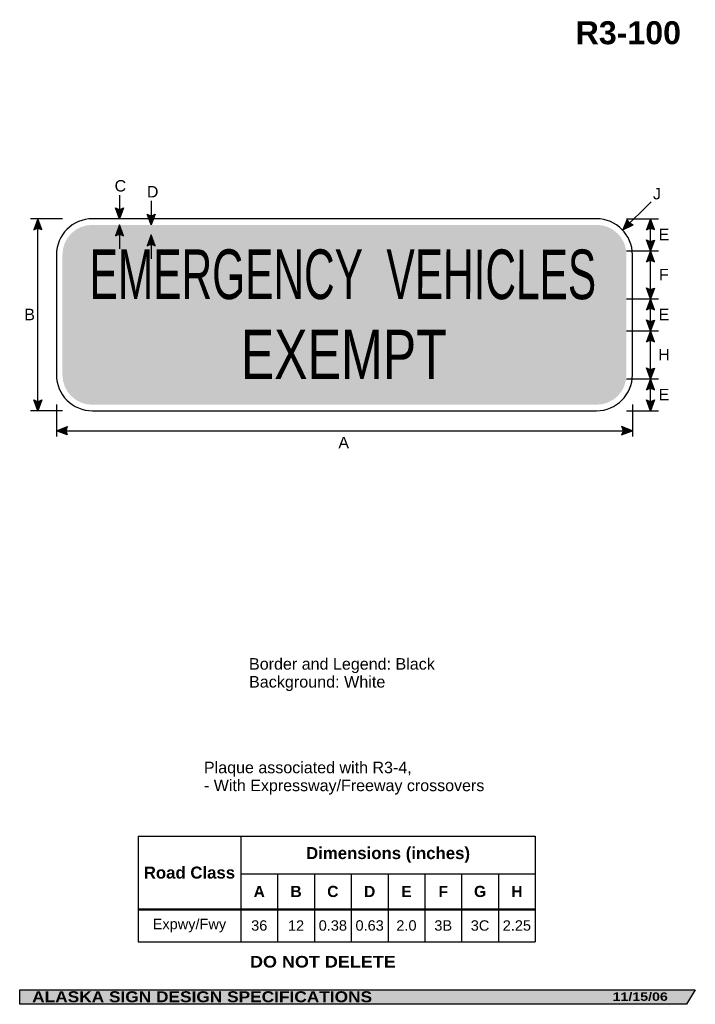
# Model space of a CAD drawing. Header units: feet. Extents: x 3.7 to 45.9, y 0.2 to 61.7.
import ezdxf
from ezdxf.enums import TextEntityAlignment as Align

# ---------------------------------------------------------------- set-up
doc = ezdxf.new("R2010")
doc.units = ezdxf.units.FT
doc.header["$MEASUREMENT"] = 0
doc.layers.add('Sign', color=7, linetype='Continuous')
doc.styles.add('ARIAL', font='arial.ttf')
doc.styles.add('ARIAL B', font='arialbd.ttf')
doc.styles.add('ARIAL BLACK B', font='ariblk.ttf')
doc.styles.add('ARIAL BLACK BI', font='ariblk.ttf')
doc.styles.add('FHWA SERIES B2000EX B', font='txt')
doc.styles.add('FHWA SERIES C2000EX B', font='txt')

# ---------------------------------------------------------------- blocks, each defined once
blk = doc.blocks.new('*T2')
at = {"color": 0, "linetype": 'ByBlock', "lineweight": -2, "transparency": 16777216}
for p, q in [((0, 0), (24.82302599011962, 0)), ((0, 0), (0, -6.611875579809)), ((6.42302599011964, 0), (6.42302599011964, -4.553775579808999)), ((24.82302599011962, 0), (24.82302599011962, -6.611875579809)), ((6.42302599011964, -2.3558341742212), (24.82302599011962, -2.3558341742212)), ((8.723025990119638, -2.3558341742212), (8.723025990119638, -4.553775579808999)), ((11.02302599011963, -2.3558341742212), (11.02302599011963, -4.553775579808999)), ((13.32302599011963, -2.3558341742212), (13.32302599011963, -4.553775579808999)), ((15.62302599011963, -2.3558341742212), (15.62302599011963, -4.553775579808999)), ((17.92302599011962, -2.3558341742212), (17.92302599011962, -4.553775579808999)), ((20.22302599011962, -2.3558341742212), (20.22302599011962, -4.553775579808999)), ((22.52302599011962, -2.3558341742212), (22.52302599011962, -4.553775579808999)), ((0, -4.553775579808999), (24.82302599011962, -4.553775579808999)), ((0, -4.598775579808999), (24.82302599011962, -4.598775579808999)), ((6.42302599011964, -4.598775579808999), (6.42302599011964, -6.611875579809)), ((8.723025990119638, -4.598775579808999), (8.723025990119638, -6.611875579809)), ((11.02302599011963, -4.598775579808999), (11.02302599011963, -6.611875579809)), ((13.32302599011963, -4.598775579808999), (13.32302599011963, -6.611875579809)), ((15.62302599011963, -4.598775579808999), (15.62302599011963, -6.611875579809)), ((17.92302599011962, -4.598775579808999), (17.92302599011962, -6.611875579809)), ((20.22302599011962, -4.598775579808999), (20.22302599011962, -6.611875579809)), ((22.52302599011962, -4.598775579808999), (22.52302599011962, -6.611875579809)), ((0, -6.611875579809), (24.82302599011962, -6.611875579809))]:
    blk.add_line(p, q, dxfattribs=at)
at = {"color": 18, "transparency": 16777216, "attachment_point": 5}
for s, insert, char_height, width, style in [('Dimensions (inches)', (15.62302599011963, -1.177917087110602), 0.75, 18.27999999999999, 'ARIAL B'), ('Road Class', (3.21151299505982, -2.288137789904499), 0.75, 6.303025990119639, 'ARIAL B'), ('A', (7.573025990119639, -3.4660548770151), 0.7, 2.179999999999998, 'ARIAL B'), ('B', (9.873025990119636, -3.4660548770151), 0.7, 2.179999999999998, 'ARIAL B'), ('C', (12.17302599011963, -3.4660548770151), 0.7, 2.179999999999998, 'ARIAL B'), ('D', (14.47302599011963, -3.4660548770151), 0.7, 2.179999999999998, 'ARIAL B'), ('E', (16.77302599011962, -3.4660548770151), 0.7, 2.179999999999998, 'ARIAL B'), ('F', (19.07302599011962, -3.4660548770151), 0.7, 2.179999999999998, 'ARIAL B'), ('G', (21.37302599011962, -3.4660548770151), 0.7, 2.179999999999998, 'ARIAL B'), ('H', (23.67302599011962, -3.4660548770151), 0.7, 2.179999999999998, 'ARIAL B'), ('Expwy/Fwy', (3.21151299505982, -5.594075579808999), 0.65, 6.303025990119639, 'ARIAL'), ('36', (7.573025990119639, -5.594075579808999), 0.65, 2.179999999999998, 'ARIAL'), ('12', (9.873025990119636, -5.594075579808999), 0.65, 2.179999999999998, 'ARIAL'), ('0.38', (12.17302599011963, -5.594075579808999), 0.65, 2.179999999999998, 'ARIAL'), ('0.63', (14.47302599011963, -5.594075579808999), 0.65, 2.179999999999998, 'ARIAL'), ('2.0', (16.77302599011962, -5.594075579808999), 0.65, 2.179999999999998, 'ARIAL'), ('3B', (19.07302599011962, -5.594075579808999), 0.65, 2.179999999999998, 'ARIAL'), ('3C', (21.37302599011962, -5.594075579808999), 0.65, 2.179999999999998, 'ARIAL'), ('2.25', (23.67302599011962, -5.594075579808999), 0.65, 2.179999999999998, 'ARIAL')]:
    blk.add_mtext(s, dxfattribs=dict(at, insert=insert, char_height=char_height, width=width, style=style))

msp = doc.modelspace()

# ---------------------------------------------------------------- hatches: boundary and pattern name
h = msp.add_hatch(color=256)
h.dxf.hatch_style = 1
edge = h.paths.add_edge_path()
edge.add_line((10.19204450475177, 49.94004261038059), (9.936307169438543, 49.26144664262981))
edge.add_line((9.936307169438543, 49.26144664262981), (9.682336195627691, 49.94578574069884))
edge.add_arc((9.941417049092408, 50.31803774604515), 0.453535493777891, 235.1627615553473, 303.5461345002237)
h = msp.add_hatch(color=256)
h.dxf.hatch_style = 1
edge = h.paths.add_edge_path()
edge.add_line((5.08760202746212, 48.58285067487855), (4.8318646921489, 49.26144664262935))
edge.add_line((4.8318646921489, 49.26144664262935), (4.577893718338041, 48.5771075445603))
edge.add_arc((4.836974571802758, 48.20485553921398), 0.4535354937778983, 56.45386549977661, 124.83723844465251, ccw=False)
h = msp.add_hatch(color=256)
h.dxf.hatch_style = 1
edge = h.paths.add_edge_path()
edge.add_line((12.17381208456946, 49.55275803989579), (11.91807474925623, 48.874162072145))
edge.add_line((11.91807474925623, 48.874162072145), (11.66410377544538, 49.55850117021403))
edge.add_arc((11.92318462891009, 49.93075317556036), 0.4535354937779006, 235.1627615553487, 303.5461345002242)
h = msp.add_hatch(color=256)
h.dxf.hatch_style = 1
edge = h.paths.add_edge_path()
edge.add_line((41.67012464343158, 49.23216134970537), (41.38936467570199, 48.56352997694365))
edge.add_line((41.38936467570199, 48.56352997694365), (42.04424751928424, 48.88594231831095))
edge.add_arc((42.11198851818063, 49.33439030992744), 0.4535354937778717, 193.0266678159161, 261.41004076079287, ccw=False)
h = msp.add_hatch(color=256)
h.dxf.hatch_style = 1
edge = h.paths.add_edge_path()
edge.add_line((43.37666451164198, 48.58285067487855), (43.12092717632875, 49.26144664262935))
edge.add_line((43.12092717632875, 49.26144664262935), (42.8669562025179, 48.57710754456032))
edge.add_arc((43.1260370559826, 48.20485553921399), 0.4535354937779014, 56.45386549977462, 124.8372384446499, ccw=False)
h = msp.add_hatch(color=256)
h.dxf.hatch_style = 1
edge = h.paths.add_edge_path()
edge.add_line((10.19204450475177, 48.20281746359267), (9.936307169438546, 48.88141343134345))
edge.add_line((9.936307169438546, 48.88141343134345), (9.682336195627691, 48.19707433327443))
edge.add_arc((9.941417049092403, 47.82482232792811), 0.4535354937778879, 56.45386549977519, 124.83723844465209, ccw=False)
h = msp.add_hatch(color=256)
h.dxf.hatch_style = 1
edge = h.paths.add_edge_path()
edge.add_line((12.17381208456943, 47.57838218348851), (11.91807474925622, 48.2569781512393))
edge.add_line((11.91807474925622, 48.2569781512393), (11.66410377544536, 47.57263905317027))
edge.add_arc((11.92318462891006, 47.20038704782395), 0.4535354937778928, 56.45386549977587, 124.8372384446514, ccw=False)
h = msp.add_hatch(color=256)
h.dxf.hatch_style = 1
edge = h.paths.add_edge_path()
edge.add_line((43.37674359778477, 47.93549181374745), (43.12100626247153, 47.25689584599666))
edge.add_line((43.12100626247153, 47.25689584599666), (42.86703528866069, 47.94123494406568))
edge.add_arc((43.12611614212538, 48.31348694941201), 0.4535354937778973, 235.1627615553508, 303.5461345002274)
h = msp.add_hatch(color=256)
h.dxf.hatch_style = 1
edge = h.paths.add_edge_path()
edge.add_line((43.37664734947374, 46.57855527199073), (43.12091001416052, 47.2571512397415))
edge.add_line((43.12091001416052, 47.2571512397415), (42.86693904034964, 46.57281214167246))
edge.add_arc((43.12601989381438, 46.20056013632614), 0.45353549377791, 56.45386549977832, 124.8372384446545, ccw=False)
h = msp.add_hatch(color=256)
h.dxf.hatch_style = 1
edge = h.paths.add_edge_path()
edge.add_line((43.37662165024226, 44.93444513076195), (43.12088431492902, 44.2558491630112))
edge.add_line((43.12088431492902, 44.2558491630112), (42.86691334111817, 44.94018826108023))
edge.add_arc((43.1259941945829, 45.31244026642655), 0.45353549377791, 235.1627615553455, 303.5461345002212)
h = msp.add_hatch(color=256)
h.dxf.hatch_style = 1
edge = h.paths.add_edge_path()
edge.add_line((43.37662165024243, 43.57725319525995), (43.12088431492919, 44.25584916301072))
edge.add_line((43.12088431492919, 44.25584916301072), (42.86691334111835, 43.5715100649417))
edge.add_arc((43.12599419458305, 43.19925805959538), 0.4535354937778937, 56.45386549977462, 124.8372384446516, ccw=False)
h = msp.add_hatch(color=256)
h.dxf.hatch_style = 1
edge = h.paths.add_edge_path()
edge.add_line((43.37660452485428, 42.9344451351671), (43.12086718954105, 42.25584916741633))
edge.add_line((43.12086718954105, 42.25584916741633), (42.8668962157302, 42.94018826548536))
edge.add_arc((43.12597706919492, 43.31244027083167), 0.4535354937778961, 235.1627615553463, 303.546134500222)
h = msp.add_hatch(color=256)
h.dxf.hatch_style = 1
edge = h.paths.add_edge_path()
edge.add_line((43.37660452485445, 41.57725319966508), (43.1208671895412, 42.25584916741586))
edge.add_line((43.1208671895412, 42.25584916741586), (42.86689621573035, 41.57151006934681))
edge.add_arc((43.12597706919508, 41.1992580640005), 0.453535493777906, 56.45386549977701, 124.83723844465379, ccw=False)
h = msp.add_hatch(color=256)
h.dxf.hatch_style = 1
edge = h.paths.add_edge_path()
edge.add_line((43.37657883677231, 39.93444514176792), (43.12084150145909, 39.25584917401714))
edge.add_line((43.12084150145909, 39.25584917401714), (42.86687052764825, 39.94018827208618))
edge.add_arc((43.12595138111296, 40.31244027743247), 0.4535354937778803, 235.1627615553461, 303.5461345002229)
h = msp.add_hatch(color=256)
h.dxf.hatch_style = 1
edge = h.paths.add_edge_path()
edge.add_line((43.37657883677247, 38.5772532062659), (43.12084150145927, 39.25584917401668))
edge.add_line((43.12084150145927, 39.25584917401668), (42.86687052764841, 38.57151007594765))
edge.add_arc((43.12595138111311, 38.19925807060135), 0.4535354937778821, 56.45386549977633, 124.8372384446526, ccw=False)
h = msp.add_hatch(color=256)
h.dxf.hatch_style = 1
edge = h.paths.add_edge_path()
edge.add_line((5.087602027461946, 37.94004910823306), (4.831864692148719, 37.26145314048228))
edge.add_line((4.831864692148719, 37.26145314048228), (4.577893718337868, 37.94579223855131))
edge.add_arc((4.836974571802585, 38.31804424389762), 0.453535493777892, 235.1627615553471, 303.5461345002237)
h = msp.add_hatch(color=256)
h.dxf.hatch_style = 1
edge = h.paths.add_edge_path()
edge.add_line((43.37667508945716, 37.9400426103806), (43.12093775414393, 37.26144664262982))
edge.add_line((43.12093775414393, 37.26144664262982), (42.86696678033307, 37.94578574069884))
edge.add_arc((43.12604763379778, 38.31803774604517), 0.4535354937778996, 235.1627615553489, 303.5461345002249)
h = msp.add_hatch(color=256)
h.dxf.hatch_style = 1
edge = h.paths.add_edge_path()
edge.add_line((6.671871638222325, 35.76024024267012), (5.993531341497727, 36.01665497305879))
edge.add_line((5.993531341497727, 36.01665497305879), (6.678123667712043, 36.26994256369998))
edge.add_arc((7.050116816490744, 36.01049017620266), 0.4535354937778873, 145.105556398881, 213.4889293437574)
h = msp.add_hatch(color=256)
h.dxf.hatch_style = 1
edge = h.paths.add_edge_path()
edge.add_line((41.31519104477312, 35.76024754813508), (41.99353134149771, 36.01666227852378))
edge.add_line((41.99353134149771, 36.01666227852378), (41.30893901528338, 36.26994986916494))
edge.add_arc((40.93694586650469, 36.01049748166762), 0.45353549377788, -33.48892934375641, 34.894443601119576, ccw=False)
at = {"layer": 'Sign', "true_color": 0x000000}
h = msp.add_hatch(color=18, dxfattribs=at)
edge = h.paths.add_edge_path(flags=0)
edge.add_spline(control_points=[(8.223531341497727, 48.88144664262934), (8.223531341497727, 48.88144664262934), (39.76353134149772, 48.88144664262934), (39.76353134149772, 48.88144664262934), (40.78457413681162, 48.88144664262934), (41.61353134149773, 48.05248943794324), (41.61353134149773, 47.03144664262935), (41.61353134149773, 47.03144664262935), (41.61353134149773, 39.49144664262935), (41.61353134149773, 39.49144664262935), (41.61353134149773, 38.47040384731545), (40.78457413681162, 37.64144664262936), (39.76353134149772, 37.64144664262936), (39.76353134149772, 37.64144664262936), (8.223531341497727, 37.64144664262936), (8.223531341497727, 37.64144664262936), (7.202488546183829, 37.64144664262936), (6.373531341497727, 38.47040384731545), (6.373531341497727, 39.49144664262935), (6.373531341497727, 39.49144664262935), (6.373531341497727, 47.03144664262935), (6.373531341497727, 47.03144664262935), (6.373531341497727, 48.05248943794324), (7.202488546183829, 48.88144664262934), (8.223531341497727, 48.88144664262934)], knot_values=[0, 0, 0, 0, 1, 1, 1, 2, 2, 2, 3, 3, 3, 4, 4, 4, 5, 5, 5, 6, 6, 6, 7, 7, 7, 8, 8, 8, 8], degree=3, periodic=0)
at = {"layer": 'Sign', "true_color": 0xffffff}
msp.add_hatch(color=7, dxfattribs=at).paths.add_polyline_path([(9.936307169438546, 48.88141343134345), (10.17371668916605, 48.25145010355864), (10.09514759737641, 48.25144652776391), (10.08457206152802, 48.25517228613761), (10.07249383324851, 48.25900353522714), (10.05768001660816, 48.26320271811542), (10.04059011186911, 48.26738209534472), (10.02302986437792, 48.2709543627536), (10.00785578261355, 48.27346510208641), (9.990815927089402, 48.27565954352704), (9.979582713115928, 48.27674912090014), (9.968411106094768, 48.2775537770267), (9.959969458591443, 48.27797820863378), (9.94575856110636, 48.27833704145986), (9.936307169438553, 48.27832903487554), (9.924245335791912, 48.27803262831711), (9.907992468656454, 48.27712448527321), (9.894682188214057, 48.27594348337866), (9.887852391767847, 48.2751835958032), (9.878298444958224, 48.27394423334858), (9.866730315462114, 48.27216597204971), (9.856070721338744, 48.27025520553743), (9.84533621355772, 48.26806370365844), (9.833583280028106, 48.26535192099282), (9.82292978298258, 48.26260676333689), (9.81552261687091, 48.2605344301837), (9.80831341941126, 48.25838647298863), (9.799998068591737, 48.25574588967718), (9.794435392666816, 48.25388040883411), (9.787783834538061, 48.25144758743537), (9.702513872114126, 48.25144421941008)])
h = msp.add_hatch(color=7, dxfattribs=at)
edge = h.paths.add_edge_path(flags=0)
edge.add_spline(control_points=[(8.503531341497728, 48.25144664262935), (8.503531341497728, 48.25144664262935), (39.48353134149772, 48.25144664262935), (39.48353134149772, 48.25144664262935), (40.31140387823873, 48.25144664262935), (40.9835313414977, 47.57931917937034), (40.9835313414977, 46.75144664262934), (40.9835313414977, 46.75144664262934), (40.9835313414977, 39.77144664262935), (40.9835313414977, 39.77144664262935), (40.9835313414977, 38.94357410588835), (40.31140387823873, 38.27144664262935), (39.48353134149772, 38.27144664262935), (39.48353134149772, 38.27144664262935), (8.503531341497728, 38.27144664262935), (8.503531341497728, 38.27144664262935), (7.675658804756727, 38.27144664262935), (7.003531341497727, 38.94357410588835), (7.003531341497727, 39.77144664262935), (7.003531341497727, 39.77144664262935), (7.003531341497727, 46.75144664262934), (7.003531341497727, 46.75144664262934), (7.003531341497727, 47.57931917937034), (7.675658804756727, 48.25144664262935), (8.503531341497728, 48.25144664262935)], knot_values=[0, 0, 0, 0, 1, 1, 1, 2, 2, 2, 3, 3, 3, 4, 4, 4, 5, 5, 5, 6, 6, 6, 7, 7, 7, 8, 8, 8, 8], degree=3, periodic=0)
at = {"layer": 'Sign', "true_color": 0x000000}
msp.add_hatch(color=18, dxfattribs=at).paths.add_polyline_path([(3.699686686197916, 1.066867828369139), (45.92097727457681, 1.066867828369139), (45.37503178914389, 0.1671574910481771), (3.701084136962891, 0.1671574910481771)], flags=0)

# ---------------------------------------------------------------- linework, layer by layer
for p, q in [((11.09628553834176, 10.68329655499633), (35.91931152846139, 10.68329655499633)), ((11.09628553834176, 6.135362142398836), (35.91931152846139, 6.135362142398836)), ((11.09628553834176, 6.07722341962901), (35.91931152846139, 6.07722341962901))]:
    msp.add_line(p, q)
for points in [[(10.19204450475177, 49.94004261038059), (9.936307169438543, 49.26144664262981), (9.682336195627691, 49.94578574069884, 0.307560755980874), (10.19204450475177, 49.94004261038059, 4.141293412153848)], [(5.08760202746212, 48.58285067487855), (4.8318646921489, 49.26144664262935), (4.577893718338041, 48.5771075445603, -0.307560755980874), (5.08760202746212, 48.58285067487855, -4.141293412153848)], [(12.17381208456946, 49.55275803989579), (11.91807474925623, 48.874162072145), (11.66410377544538, 49.55850117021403, 0.307560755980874), (12.17381208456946, 49.55275803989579, 4.141293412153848)], [(41.67012464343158, 49.23216134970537), (41.38936467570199, 48.56352997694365), (42.04424751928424, 48.88594231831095, -0.307560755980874), (41.67012464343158, 49.23216134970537, -4.141293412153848)], [(43.37666451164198, 48.58285067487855), (43.12092717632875, 49.26144664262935), (42.8669562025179, 48.57710754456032, -0.307560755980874), (43.37666451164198, 48.58285067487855, -4.141293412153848)], [(10.19204450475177, 48.20281746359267), (9.936307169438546, 48.88141343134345), (9.682336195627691, 48.19707433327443, -0.307560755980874), (10.19204450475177, 48.20281746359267, -4.141293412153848)], [(12.17381208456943, 47.57838218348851), (11.91807474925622, 48.2569781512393), (11.66410377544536, 47.57263905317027, -0.307560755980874), (12.17381208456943, 47.57838218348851, -4.141293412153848)], [(43.37674359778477, 47.93549181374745), (43.12100626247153, 47.25689584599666), (42.86703528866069, 47.94123494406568, 0.307560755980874), (43.37674359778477, 47.93549181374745, 4.141293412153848)], [(43.37664734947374, 46.57855527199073), (43.12091001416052, 47.2571512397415), (42.86693904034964, 46.57281214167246, -0.307560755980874), (43.37664734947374, 46.57855527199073, -4.141293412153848)], [(43.37662165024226, 44.93444513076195), (43.12088431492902, 44.2558491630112), (42.86691334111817, 44.94018826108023, 0.307560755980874), (43.37662165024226, 44.93444513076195, 4.141293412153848)], [(43.37662165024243, 43.57725319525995), (43.12088431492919, 44.25584916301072), (42.86691334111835, 43.5715100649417, -0.307560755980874), (43.37662165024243, 43.57725319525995, -4.141293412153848)], [(43.37660452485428, 42.9344451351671), (43.12086718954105, 42.25584916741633), (42.8668962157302, 42.94018826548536, 0.307560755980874), (43.37660452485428, 42.9344451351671, 4.141293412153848)], [(43.37660452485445, 41.57725319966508), (43.1208671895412, 42.25584916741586), (42.86689621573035, 41.57151006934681, -0.307560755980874), (43.37660452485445, 41.57725319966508, -4.141293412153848)], [(43.37657883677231, 39.93444514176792), (43.12084150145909, 39.25584917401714), (42.86687052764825, 39.94018827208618, 0.307560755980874), (43.37657883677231, 39.93444514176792, 4.141293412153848)], [(43.37657883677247, 38.5772532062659), (43.12084150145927, 39.25584917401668), (42.86687052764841, 38.57151007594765, -0.307560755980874), (43.37657883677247, 38.5772532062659, -4.141293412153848)], [(5.087602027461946, 37.94004910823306), (4.831864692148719, 37.26145314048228), (4.577893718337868, 37.94579223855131, 0.307560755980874), (5.087602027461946, 37.94004910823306, 4.141293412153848)], [(43.37667508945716, 37.9400426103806), (43.12093775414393, 37.26144664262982), (42.86696678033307, 37.94578574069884, 0.307560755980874), (43.37667508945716, 37.9400426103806, 4.141293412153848)], [(6.671871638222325, 35.76024024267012), (5.993531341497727, 36.01665497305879), (6.678123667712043, 36.26994256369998, 0.307560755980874), (6.671871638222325, 35.76024024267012, 4.141293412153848)], [(41.31519104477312, 35.76024754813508), (41.99353134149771, 36.01666227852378), (41.30893901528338, 36.26994986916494, -0.307560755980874), (41.31519104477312, 35.76024754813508, -4.141293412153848)]]:
    msp.add_lwpolyline(points, format="xyb")
at = {"layer": 'Sign', "color": 18, "lineweight": -3, "true_color": 0x000000}
for p, q in [((9.93630716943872, 50.7335388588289), (9.93630716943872, 49.2335388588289)), ((11.91807474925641, 50.37416207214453), (11.91807474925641, 48.87416207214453)), ((41.38936467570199, 48.56352997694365), (43.15713162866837, 50.33129692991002)), ((6.373531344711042, 49.26144664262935), (4.373531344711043, 49.26144664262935)), ((4.8318646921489, 37.26145314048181), (4.831864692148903, 49.26144664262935)), ((41.61310817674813, 49.26144664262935), (43.61310817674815, 49.26144664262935)), ((43.12092067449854, 37.26144664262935), (43.12102342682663, 49.26144664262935)), ((9.936307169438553, 48.88141343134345), (9.936307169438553, 47.38141343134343)), ((11.91807474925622, 48.2569781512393), (11.91807474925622, 46.7569781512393)), ((41.61310817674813, 47.25689584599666), (43.61310817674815, 47.25689584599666)), ((41.61180609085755, 44.25559376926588), (43.61180609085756, 44.25559376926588)), ((41.61115504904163, 42.25559377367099), (43.61115504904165, 42.25559377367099)), ((41.61115504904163, 39.25559378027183), (43.61115504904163, 39.25559378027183)), ((5.993531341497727, 37.6468633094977), (5.993531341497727, 35.64686330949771)), ((41.99353134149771, 37.6468633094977), (41.99353134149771, 35.64686330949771)), ((6.373531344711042, 37.26144664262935), (4.373531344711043, 37.26144664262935)), ((41.61310817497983, 37.26144664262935), (43.61310817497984, 37.26144664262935)), ((5.993531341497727, 36.01665497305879), (41.99353134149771, 36.01666227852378))]:
    msp.add_line(p, q, dxfattribs=at)
at = {"layer": 'Sign', "color": 250, "lineweight": -3, "true_color": 0x1f1a17}
msp.add_lwpolyline([(3.699686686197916, 1.066867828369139), (45.92097727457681, 1.066867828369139), (45.37503178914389, 0.1671574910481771), (3.701084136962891, 0.1671574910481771)], close=True, dxfattribs=at)
at = {"layer": 'Sign', "color": 18, "lineweight": -3, "true_color": 0x000000}
msp.add_open_spline([(8.243531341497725, 49.26144664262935), (8.243531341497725, 49.26144664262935), (39.74353134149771, 49.26144664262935), (39.74353134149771, 49.26144664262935), (40.98534014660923, 49.26144664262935), (41.99353134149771, 48.25325544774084), (41.99353134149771, 47.01144664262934), (41.99353134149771, 47.01144664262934), (41.99353134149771, 39.51144664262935), (41.99353134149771, 39.51144664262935), (41.99353134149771, 38.26963783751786), (40.98534014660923, 37.26144664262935), (39.74353134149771, 37.26144664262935), (39.74353134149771, 37.26144664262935), (8.243531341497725, 37.26144664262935), (8.243531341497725, 37.26144664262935), (7.001722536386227, 37.26144664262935), (5.993531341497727, 38.26963783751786), (5.993531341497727, 39.51144664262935), (5.993531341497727, 39.51144664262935), (5.993531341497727, 47.01144664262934), (5.993531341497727, 47.01144664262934), (5.993531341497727, 48.25325544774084), (7.001722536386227, 49.26144664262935), (8.243531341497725, 49.26144664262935)], degree=3, knots=[0, 0, 0, 0, 1, 1, 1, 2, 2, 2, 3, 3, 3, 4, 4, 4, 5, 5, 5, 6, 6, 6, 7, 7, 7, 8, 8, 8, 8], dxfattribs=at)

# ---------------------------------------------------------------- block references
msp.add_blockref('*T2', (11.09628553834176, 10.68329655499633))

# ---------------------------------------------------------------- texts
at = {"layer": 'Sign', "color": 18, "true_color": 0x000000}
for s, height, style, p, p2 in [('R3-100', 1.436099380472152, 'ARIAL B', (38.44543612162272, 60.17263982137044), (45.0254358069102, 60.17263982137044)), ('C', 0.7136714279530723, 'ARIAL', (9.631622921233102, 50.96635136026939), (10.35162294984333, 50.96635136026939)), ('D', 0.7136714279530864, 'ARIAL', (11.64724792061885, 50.59655969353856), (12.36724794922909, 50.59655969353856)), ('J', 0.7158203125, 'ARIAL', (43.27745623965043, 50.47676802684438), (43.77745623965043, 50.47676802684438)), ('E', 0.7190483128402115, 'ARIAL', (43.62328957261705, 47.91754688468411), (44.29328956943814, 47.91754688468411)), ('F', 0.7148361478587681, 'ARIAL', (43.64828957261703, 45.41624480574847), (44.25828958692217, 45.41624480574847)), ('E', 0.7190483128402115, 'ARIAL', (43.62328957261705, 42.91559376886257), (44.29328956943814, 42.91559376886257)), ('B', 0.7190483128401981, 'ARIAL', (3.985789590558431, 42.92145314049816), (4.655789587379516, 42.92145314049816)), ('EXEMPT', 3.075924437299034, 'FHWA SERIES C2000EX B', (17.51436467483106, 39.25102997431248), (30.38936467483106, 39.25102997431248)), ('H', 0.7136714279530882, 'ARIAL', (43.60245623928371, 40.41494273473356), (44.32245626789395, 40.41494273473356)), ('E', 0.7190483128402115, 'ARIAL', (43.62328957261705, 37.91364065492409), (44.29328956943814, 37.91364065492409)), ('A', 0.7174726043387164, 'ARIAL', (23.61356389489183, 34.91426803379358), (24.28356389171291, 34.91426803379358)), ('Border and Legend: Black', 0.7187002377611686, 'ARIAL', (18.03074010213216, 21.08378245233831), (29.64073944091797, 21.08378245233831)), ('Background: White', 0.7218586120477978, 'ARIAL', (18.03074010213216, 19.96378245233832), (26.55073980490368, 19.96378245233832)), ('Plaque associated with R3-4,', 0.7173865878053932, 'ARIAL', (15.21574020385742, 14.60983174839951), (28.19573968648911, 14.60983174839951)), ('- With Expressway/Freeway crossovers', 0.7164784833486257, 'ARIAL', (15.21574020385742, 13.4898317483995), (32.73574066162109, 13.4898317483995))]:
    msp.add_text(s, height=height, dxfattribs=dict(at, style=style)).set_placement(p, p2, align=Align.ALIGNED)
at = {"layer": 'Sign', "color": 18, "true_color": 0x000000, "style": 'FHWA SERIES B2000EX B'}
msp.add_text('EMERGENCY  VEHICLES', height=3.104108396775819, rotation=359.9811434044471, dxfattribs=at).set_placement((8.072743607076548, 44.24647920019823), (39.72378524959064, 44.23606253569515), align=Align.ALIGNED)
at = {"layer": 'Sign', "color": 7, "true_color": 0xffffff}
for s, height, style, p, p2 in [('DO NOT DELETE', 0.7246084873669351, 'ARIAL BLACK B', (18.09323374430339, 2.465067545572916), (27.20323308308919, 2.465067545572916)), ('ALASKA SIGN DESIGN SPECIFICATIONS', 0.685178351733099, 'ARIAL BLACK BI', (4.478266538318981, 0.2958158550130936), (25.72159971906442, 0.2958158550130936)), ('11/15/06', 0.5256390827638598, 'ARIAL BLACK BI', (40.75238037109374, 0.3833821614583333), (44.20237986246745, 0.3833821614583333))]:
    msp.add_text(s, height=height, dxfattribs=dict(at, style=style)).set_placement(p, p2, align=Align.ALIGNED)

doc.saveas('drawing.dxf')
